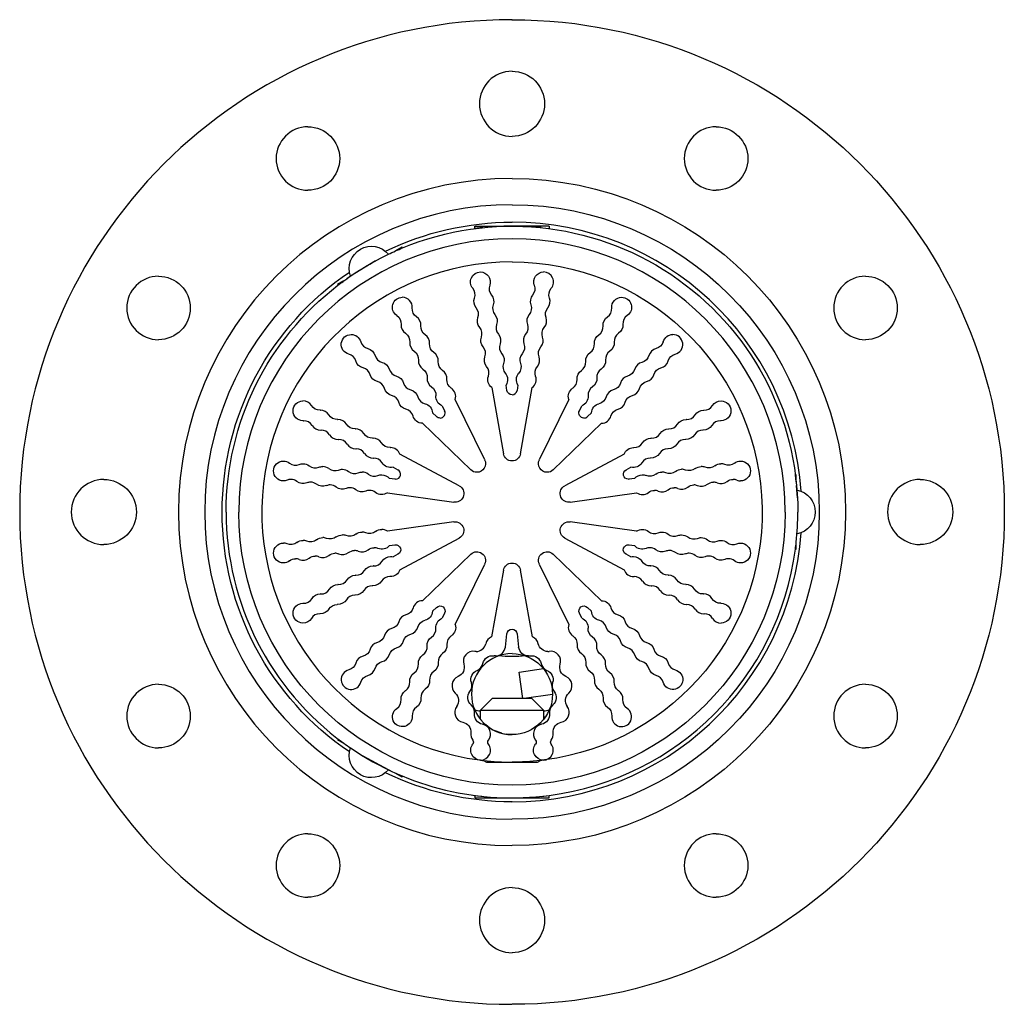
# Model space of a CAD drawing. Extents: x 0 to 150, y 0 to 188.
# Tile 2 of 2: x 0 to 62, y 126 to 188. Entities that reach past the tile are written whole.
import ezdxf

# ---------------------------------------------------------------- set-up
doc = ezdxf.new("R2010")
doc.units = 0
doc.header["$MEASUREMENT"] = 0
doc.layers.add('MAKE2D$VISIBILE$CURVE', color=7, linetype='CONTINUOUS')

msp = doc.modelspace()

# ---------------------------------------------------------------- linework, layer by layer
at = {"layer": 'MAKE2D$VISIBILE$CURVE', "color": 7}
for p, q in [((29.156, 174.584), (28.618, 174.521)), ((28.65, 174.525), (28.65, 174.679)), ((28.65, 174.679), (31, 174.679)), ((31.005, 174.679), (30.485, 174.672)), ((33.35, 174.679), (31.005, 174.679)), ((32.846, 174.584), (31.521, 174.672)), ((32.844, 174.584), (32.057, 174.648)), ((33.35, 174.679), (33.35, 174.525)), ((24.085, 173.356), (23.691, 173.128)), ((24.112, 173.309), (23.946, 173.239)), ((24.112, 173.309), (24.085, 173.356)), ((24.112, 173.309), (24.112, 173.309)), ((22.401, 172.492), (20.833, 171.533)), ((23.22, 172.911), (23.22, 172.911)), ((20.409, 171.234), (20.015, 171.006)), ((20.833, 171.533), (20.6, 171.37)), ((20.015, 171.006), (20.042, 170.959)), ((20.042, 170.959), (20.042, 170.959)), ((29.723, 164.515), (30.461, 160.348)), ((30.685, 164.331), (30.624, 164.675)), ((31.376, 164.675), (31.315, 164.331)), ((31.539, 160.348), (32.277, 164.515)), ((29.279, 159.964), (27.427, 163.769)), ((34.573, 163.769), (32.721, 159.964)), ((26.604, 163.369), (26.757, 163.055)), ((35.243, 163.055), (35.396, 163.369)), ((26.247, 162.684), (25.996, 162.927)), ((36.004, 162.927), (35.753, 162.684)), ((25.361, 162.268), (28.407, 159.331)), ((33.593, 159.331), (36.639, 162.268)), ((27.677, 158.326), (23.942, 160.315)), ((38.058, 160.315), (34.323, 158.326)), ((23.512, 159.508), (23.82, 159.343)), ((38.18, 159.343), (38.488, 159.508)), ((23.625, 158.744), (23.279, 158.792)), ((38.721, 158.792), (38.375, 158.744)), ((48.9, 158.574), (48.846, 159.029)), ((48.846, 159.029), (48.846, 159.029)), ((48.9, 159.029), (48.846, 159.029)), ((48.9, 158.574), (48.9, 159.029)), ((48.9, 158.574), (48.9, 158.574)), ((48.978, 157.579), (48.923, 158.34)), ((23.153, 157.886), (27.344, 157.3)), ((34.656, 157.3), (38.847, 157.886)), ((48.994, 156.219), (49, 156.679)), ((27.344, 156.058), (23.153, 155.472)), ((38.847, 155.472), (34.656, 156.058)), ((23.942, 153.043), (27.677, 155.033)), ((34.323, 155.033), (38.058, 153.043)), ((23.279, 154.566), (23.625, 154.614)), ((38.375, 154.614), (38.721, 154.566)), ((48.846, 154.329), (48.869, 154.508)), ((48.9, 154.329), (48.9, 154.784)), ((23.82, 154.015), (23.512, 153.851)), ((28.407, 154.027), (25.361, 151.09)), ((36.639, 151.09), (33.593, 154.027)), ((38.488, 153.851), (38.18, 154.015)), ((48.846, 154.329), (48.9, 154.329)), ((27.427, 149.589), (29.279, 153.394)), ((32.721, 153.394), (34.573, 149.589)), ((30.461, 153.01), (29.718, 148.817)), ((32.282, 148.817), (31.539, 153.01)), ((25.996, 150.432), (26.247, 150.674)), ((35.753, 150.674), (36.004, 150.432)), ((26.757, 150.304), (26.604, 149.99)), ((35.396, 149.99), (35.243, 150.304)), ((30.581, 148.167), (30.682, 149.01)), ((31.318, 149.01), (31.419, 148.167)), ((31.457, 146.602), (32.984, 146.817)), ((31.692, 144.929), (31.457, 146.602)), ((33.5, 145.718), (33.542, 145.42)), ((33.55, 145.18), (31.766, 144.929)), ((29.75, 144.929), (29, 144.179)), ((32.25, 144.929), (29.75, 144.929)), ((33, 144.179), (32.25, 144.929)), ((29, 144.179), (29, 143.633)), ((33, 144.179), (29, 144.179)), ((33, 143.633), (33, 144.179)), ((29.479, 143.168), (29.35, 143.27)), ((29.35, 143.27), (29.45, 143.19)), ((30.352, 142.748), (29.884, 142.922)), ((31, 142.665), (30.668, 142.686)), ((20.042, 142.399), (20.015, 142.352)), ((20.015, 142.352), (20.409, 142.125)), ((21.605, 141.325), (23.477, 140.327)), ((29.214, 141.031), (29.39, 140.929)), ((29.39, 140.929), (32.61, 140.929)), ((31, 140.929), (32.166, 140.972)), ((32.61, 140.929), (32.786, 141.031)), ((23.691, 140.23), (24.085, 140.002)), ((24.085, 140.002), (24.112, 140.049)), ((28.434, 138.863), (28.618, 138.837)), ((28.65, 138.833), (28.65, 138.679)), ((28.65, 138.833), (29.108, 138.779)), ((28.65, 138.679), (30.996, 138.679)), ((29.984, 138.708), (30.479, 138.687)), ((30.481, 138.687), (30.996, 138.679)), ((31, 138.679), (32.01, 138.708)), ((31, 138.679), (33.35, 138.679)), ((32.011, 138.708), (32.459, 138.738)), ((32.844, 138.774), (33.35, 138.833)), ((33.35, 138.833), (33.35, 138.833)), ((33.35, 138.679), (33.35, 138.833)), ((33.35, 138.833), (33.35, 138.833))]:
    msp.add_line(p, q, dxfattribs=at)
for centre, radius, start, end in [((31, 156.679), 31, 90, 270), ((31, 182.384), 2.05, 90, 270), ((18.15, 178.936), 2, 90, 270), ((43.85, 178.936), 2, 90, 270), ((31, 156.679), 21, 90, 270), ((31, 156.679), 19.35, 90, 270), ((31, 156.679), 18.25, 4.1051, 90), ((31, 156.679), 17.2, 0, 180), ((31, 156.679), 15.75, 90, 262.49698), ((32.991, 171.168), 0.625, 319.95457, 90), ((8.743, 169.529), 2, 90, 270), ((53.257, 169.529), 2, 90, 270), ((28.052, 170.364), 0.625, 340.04543, 40.04543), ((30.184, 170.742), 0.625, 160.04543, 220.04543), ((24.094, 169.572), 0.625, 355.95457, 90), ((32.773, 169.938), 0.625, 139.95457, 199.95457), ((32.773, 169.938), 0.625, 319.95457, 19.95457), ((28.27, 169.133), 0.625, 340.04543, 40.04543), ((30.402, 169.511), 0.625, 160.04543, 220.04543), ((36.659, 169.483), 0.625, 304.04543, 4.04543), ((24.641, 168.448), 0.625, 355.95457, 55.95457), ((32.555, 168.707), 0.625, 139.95457, 199.95457), ((32.555, 168.707), 0.625, 319.95457, 19.95457), ((38.606, 168.536), 0.625, 124.04543, 184.04543), ((24.641, 168.448), 0.625, 175.95457, 235.95457), ((28.488, 167.903), 0.625, 340.04543, 40.04543), ((30.62, 168.28), 0.625, 160.04543, 220.04543), ((36.112, 168.359), 0.625, 304.04543, 4.04543), ((22.074, 167.576), 0.625, 196.04543, 256.04543), ((25.188, 167.324), 0.625, 355.95457, 55.95457), ((32.337, 167.476), 0.625, 139.95457, 199.95457), ((32.337, 167.476), 0.625, 319.95457, 19.95457), ((38.059, 167.412), 0.625, 124.04543, 184.04543), ((41.127, 167.231), 0.625, 283.95457, 90), ((25.188, 167.324), 0.625, 175.95457, 235.95457), ((28.706, 166.672), 0.625, 340.04543, 40.04543), ((30.838, 167.049), 0.625, 160.04543, 220.04543), ((35.565, 167.235), 0.625, 304.04543, 4.04543), ((37.512, 166.288), 0.625, 124.04543, 184.04543), ((40.227, 166.363), 0.625, 103.95457, 163.95457), ((20.571, 166.018), 0.625, 16.04543, 76.04543), ((22.974, 166.709), 0.625, 196.04543, 256.04543), ((25.735, 166.2), 0.625, 175.95457, 235.95457), ((25.735, 166.2), 0.625, 355.95457, 55.95457), ((32.119, 166.245), 0.625, 139.95457, 199.95457), ((32.119, 166.245), 0.625, 319.95457, 19.95457), ((40.227, 166.363), 0.625, 283.95457, 343.95457), ((21.471, 165.15), 0.625, 16.04543, 76.04543), ((23.874, 165.841), 0.625, 196.04543, 256.04543), ((26.282, 165.076), 0.625, 355.95457, 55.95457), ((28.924, 165.441), 0.625, 340.04543, 40.04543), ((31.056, 165.819), 0.625, 160.04543, 220.04543), ((35.018, 166.112), 0.625, 304.04543, 4.04543), ((36.964, 165.164), 0.625, 124.04543, 184.04543), ((39.328, 165.496), 0.625, 103.95457, 163.95457), ((26.282, 165.076), 0.625, 175.95457, 235.95457), ((31.901, 165.014), 0.625, 307.01317, 19.95457), ((34.471, 164.988), 0.625, 304.04543, 4.04543), ((38.428, 164.628), 0.625, 103.95457, 163.95457), ((39.328, 165.496), 0.625, 283.95457, 343.95457), ((22.371, 164.283), 0.625, 16.04543, 76.04543), ((24.774, 164.974), 0.625, 196.04543, 256.04543), ((26.83, 163.952), 0.625, 343.01317, 55.95457), ((31, 164.387), 0.32, 270, 349.95457), ((36.417, 164.04), 0.625, 124.04543, 184.04543), ((37.528, 163.761), 0.625, 103.95457, 163.95457), ((38.428, 164.628), 0.625, 283.95457, 343.95457), ((23.271, 163.415), 0.625, 16.04543, 76.04543), ((25.673, 164.106), 0.625, 196.04543, 256.04543), ((17.835, 163.05), 0.625, 31.95457, 90), ((18.938, 162.462), 0.625, 31.95457, 90), ((24.171, 162.547), 0.625, 16.04543, 76.04543), ((37.528, 163.761), 0.625, 283.95457, 343.95457), ((43.104, 163.712), 0.625, 268.04543, 328.04543), ((20.042, 161.875), 0.625, 31.95457, 90), ((26.47, 162.915), 0.32, 270, 25.95457), ((35.53, 162.915), 0.32, 270, 313.95457), ((36.628, 162.893), 0.625, 271.01317, 343.95457), ((41.958, 161.875), 0.625, 88.04543, 90), ((42.001, 163.124), 0.625, 268.04543, 328.04543), ((17.878, 161.801), 0.625, 31.95457, 90), ((18.938, 162.462), 0.625, 211.95457, 271.95457), ((18.981, 161.213), 0.625, 31.95457, 90), ((21.145, 161.287), 0.625, 31.95457, 90), ((40.898, 162.536), 0.625, 268.04543, 328.04543), ((43.019, 161.213), 0.625, 90, 148.04543), ((43.019, 161.213), 0.625, 88.04543, 90), ((44.122, 161.801), 0.625, 90, 148.04543), ((44.122, 161.801), 0.625, 88.04543, 90), ((20.042, 161.875), 0.625, 211.95457, 271.95457), ((20.084, 160.625), 0.625, 31.95457, 90), ((22.248, 160.699), 0.625, 31.95457, 90), ((39.752, 160.699), 0.625, 88.04543, 90), ((39.795, 161.949), 0.625, 268.04543, 328.04543), ((41.916, 160.625), 0.625, 90, 148.04543), ((41.916, 160.625), 0.625, 88.04543, 90), ((21.145, 161.287), 0.625, 211.95457, 271.95457), ((21.187, 160.038), 0.625, 31.95457, 90), ((23.351, 160.112), 0.625, 19.01317, 90), ((38.691, 161.361), 0.625, 268.04543, 328.04543), ((40.813, 160.038), 0.625, 90, 148.04543), ((40.813, 160.038), 0.625, 88.04543, 90), ((22.248, 160.699), 0.625, 211.95457, 271.95457), ((22.291, 159.45), 0.625, 31.95457, 90), ((39.709, 159.45), 0.625, 90, 148.04543), ((39.709, 159.45), 0.625, 88.04543, 90), ((17.373, 160.249), 0.625, 232.04543, 292.04543), ((18.611, 160.076), 0.625, 232.04543, 292.04543), ((19.081, 158.917), 0.625, 52.04543, 90), ((19.849, 159.903), 0.625, 232.04543, 292.04543), ((23.67, 159.061), 0.32, 270, 61.95457), ((41.681, 158.744), 0.625, 67.95457, 90), ((42.919, 158.917), 0.625, 67.95457, 90), ((44.157, 159.09), 0.625, 67.95457, 90), ((5.296, 156.679), 2.05, 90, 270), ((17.074, 158.104), 0.625, 90, 112.04543), ((17.074, 158.104), 0.625, 52.04543, 90), ((21.087, 159.73), 0.625, 232.04543, 292.04543), ((21.557, 158.571), 0.625, 52.04543, 90), ((22.325, 159.557), 0.625, 232.04543, 292.04543), ((38.33, 159.061), 0.32, 270, 277.95457), ((40.443, 158.571), 0.625, 67.95457, 90), ((44.926, 158.104), 0.625, 67.95457, 90), ((56.704, 156.679), 2.05, 90, 270), ((18.312, 157.931), 0.625, 90, 112.04543), ((18.312, 157.931), 0.625, 52.04543, 90), ((19.55, 157.758), 0.625, 90, 112.04543), ((19.55, 157.758), 0.625, 52.04543, 90), ((20.788, 157.585), 0.625, 90, 112.04543), ((20.788, 157.585), 0.625, 52.04543, 90), ((41.212, 157.585), 0.625, 67.95457, 90), ((41.681, 158.744), 0.625, 247.95457, 307.95457), ((42.45, 157.758), 0.625, 67.95457, 90), ((42.919, 158.917), 0.625, 247.95457, 307.95457), ((43.688, 157.931), 0.625, 67.95457, 90), ((44.157, 159.09), 0.625, 247.95457, 307.95457), ((45.395, 159.263), 0.625, 247.95457, 270), ((22.026, 157.413), 0.625, 90, 112.04543), ((22.026, 157.413), 0.625, 52.04543, 90), ((39.206, 158.398), 0.625, 235.01317, 307.95457), ((39.974, 157.413), 0.625, 67.95457, 90), ((40.443, 158.571), 0.625, 247.95457, 307.95457), ((31, 156.679), 18, 180, 233.95769), ((31, 156.679), 18, 353.9577, 0), ((19.081, 154.441), 0.625, 67.95457, 90), ((20.319, 154.614), 0.625, 67.95457, 90), ((21.557, 154.787), 0.625, 67.95457, 90), ((22.794, 154.96), 0.625, 55.01317, 90), ((31, 156.679), 18.25, 270, 355.8949), ((39.974, 155.946), 0.625, 232.04543, 292.04543), ((41.212, 155.773), 0.625, 232.04543, 292.04543), ((42.45, 155.6), 0.625, 232.04543, 292.04543), ((16.605, 154.095), 0.625, 67.95457, 90), ((17.843, 154.268), 0.625, 67.95457, 90), ((22.325, 153.802), 0.625, 67.95457, 90), ((39.675, 153.802), 0.625, 90, 112.04543), ((39.675, 153.802), 0.625, 52.04543, 90), ((43.688, 155.427), 0.625, 232.04543, 292.04543), ((44.926, 155.254), 0.625, 232.04543, 292.04543), ((31, 156.679), 18, 352.4983, 353.9577), ((17.843, 154.268), 0.625, 247.95457, 307.95457), ((18.611, 153.283), 0.625, 67.95457, 90), ((19.081, 154.441), 0.625, 247.95457, 307.95457), ((19.849, 153.456), 0.625, 67.95457, 90), ((20.319, 154.614), 0.625, 247.95457, 307.95457), ((21.087, 153.629), 0.625, 67.95457, 90), ((21.557, 154.787), 0.625, 247.95457, 307.95457), ((31, 156.679), 18, 277.50171, 352.4983), ((40.913, 153.629), 0.625, 90, 112.04543), ((40.913, 153.629), 0.625, 52.04543, 90), ((42.151, 153.456), 0.625, 90, 112.04543), ((42.151, 153.456), 0.625, 52.04543, 90), ((43.389, 153.283), 0.625, 90, 112.04543), ((43.389, 153.283), 0.625, 52.04543, 90), ((17.373, 153.11), 0.625, 67.95457, 90), ((22.248, 152.659), 0.625, 88.04543, 90), ((22.291, 153.908), 0.625, 268.04543, 328.04543), ((39.752, 152.659), 0.625, 31.95457, 90), ((44.627, 153.11), 0.625, 90, 112.04543), ((44.627, 153.11), 0.625, 52.04543, 90), ((21.145, 152.071), 0.625, 88.04543, 90), ((21.187, 153.321), 0.625, 268.04543, 328.04543), ((23.309, 151.997), 0.625, 90, 148.04543), ((23.309, 151.997), 0.625, 88.04543, 90), ((38.649, 153.247), 0.625, 199.01317, 271.95457), ((38.691, 151.997), 0.625, 31.95457, 90), ((40.855, 152.071), 0.625, 31.95457, 90), ((20.042, 151.484), 0.625, 88.04543, 90), ((20.084, 152.733), 0.625, 268.04543, 328.04543), ((22.205, 151.41), 0.625, 90, 148.04543), ((22.205, 151.41), 0.625, 88.04543, 90), ((39.752, 152.659), 0.625, 211.95457, 271.95457), ((39.795, 151.41), 0.625, 31.95457, 90), ((41.958, 151.484), 0.625, 31.95457, 90), ((18.938, 150.896), 0.625, 88.04543, 90), ((18.981, 152.145), 0.625, 268.04543, 328.04543), ((21.102, 150.822), 0.625, 90, 148.04543), ((21.102, 150.822), 0.625, 88.04543, 90), ((40.855, 152.071), 0.625, 211.95457, 271.95457), ((40.898, 150.822), 0.625, 31.95457, 90), ((43.062, 150.896), 0.625, 31.95457, 90), ((17.878, 151.557), 0.625, 268.04543, 328.04543), ((19.999, 150.234), 0.625, 88.04543, 90), ((25.372, 150.465), 0.625, 91.01317, 163.95457), ((41.958, 151.484), 0.625, 211.95457, 271.95457), ((42.001, 150.234), 0.625, 31.95457, 90), ((18.896, 149.647), 0.625, 90, 148.04543), ((18.896, 149.647), 0.625, 88.04543, 90), ((24.472, 149.598), 0.625, 103.95457, 163.95457), ((37.829, 150.811), 0.625, 196.04543, 256.04543), ((43.062, 150.896), 0.625, 211.95457, 271.95457), ((43.104, 149.647), 0.625, 31.95457, 90), ((24.472, 149.598), 0.625, 283.95457, 343.95457), ((35.17, 149.406), 0.625, 163.01317, 235.95457), ((36.327, 149.252), 0.625, 16.04543, 76.04543), ((38.729, 149.943), 0.625, 196.04543, 256.04543), ((44.165, 150.308), 0.625, 211.95457, 270), ((23.572, 148.73), 0.625, 103.95457, 163.95457), ((25.583, 149.318), 0.625, 304.04543, 4.04543), ((27.529, 148.371), 0.625, 124.04543, 184.04543), ((29.961, 148.241), 0.625, 112.79525, 167.04018), ((32.039, 148.241), 0.625, 12.95982, 67.20475), ((35.718, 148.283), 0.625, 355.95457, 55.95457), ((37.226, 148.385), 0.625, 16.04543, 76.04543), ((39.629, 149.076), 0.625, 196.04543, 256.04543), ((22.672, 147.863), 0.625, 103.95457, 163.95457), ((23.572, 148.73), 0.625, 283.95457, 343.95457), ((25.036, 148.194), 0.625, 304.04543, 4.04543), ((28.742, 148.521), 0.625, 270, 347.04018), ((35.718, 148.283), 0.625, 175.95457, 235.95457), ((21.773, 146.995), 0.625, 103.95457, 163.95457), ((22.672, 147.863), 0.625, 283.95457, 343.95457), ((26.982, 147.247), 0.625, 124.04543, 184.04543), ((28.56, 147.285), 0.625, 81.60481, 197.77345), ((31, 145.215), 2.55, 90, 270), ((29.961, 148.241), 0.625, 270, 353.15444), ((32.039, 148.241), 0.625, 270, 278.39519), ((33.258, 148.521), 0.625, 270, 278.39519), ((33.44, 147.285), 0.625, 342.22655, 98.39519), ((36.265, 147.159), 0.625, 355.95457, 55.95457), ((38.126, 147.517), 0.625, 16.04543, 76.04543), ((40.529, 148.208), 0.625, 196.04543, 256.04543), ((24.488, 147.07), 0.625, 304.04543, 4.04543), ((28.56, 147.285), 0.625, 292.33809, 347.04018), ((33.44, 147.285), 0.625, 192.95982, 247.66191), ((36.265, 147.159), 0.625, 175.95457, 235.95457), ((39.026, 146.649), 0.625, 16.04543, 76.04543), ((41.429, 147.34), 0.625, 196.04543, 256.04543), ((20.873, 146.127), 0.625, 103.95457, 343.95457), ((21.773, 146.995), 0.625, 283.95457, 343.95457), ((26.435, 146.123), 0.625, 124.04543, 184.04543), ((27.845, 145.747), 0.625, 112.33809, 228.50673), ((34.155, 145.747), 0.625, 311.49327, 67.66191), ((36.812, 146.035), 0.625, 355.95457, 55.95457), ((39.926, 145.782), 0.625, 16.04543, 76.04543), ((8.743, 143.829), 2, 90, 270), ((23.941, 145.946), 0.625, 304.04543, 4.04543), ((27.845, 145.747), 0.625, 323.07136, 17.77345), ((34.155, 145.747), 0.625, 162.22655, 216.92864), ((36.812, 146.035), 0.625, 175.95457, 235.95457), ((53.257, 143.829), 2, 90, 270), ((25.888, 144.999), 0.625, 124.04543, 184.04543), ((37.359, 144.911), 0.625, 355.95457, 55.95457), ((23.394, 144.823), 0.625, 304.04543, 4.04543), ((28.016, 144.06), 0.625, 353.80464, 48.50673), ((33.984, 144.06), 0.625, 131.49327, 186.19536), ((37.359, 144.911), 0.625, 175.95457, 235.95457), ((25.341, 143.875), 0.625, 124.04543, 184.04543), ((28.016, 144.06), 0.625, 143.07136, 259.24), ((31, 156.679), 12.684, 259.34513, 260.9281), ((31, 156.679), 12.684, 279.0719, 280.65487), ((33.984, 144.06), 0.625, 280.76, 36.92864), ((37.906, 143.787), 0.625, 175.95457, 55.95457), ((29.025, 142.697), 0.625, 322.12074, 79.24), ((32.975, 142.697), 0.625, 100.76, 217.87926), ((29.025, 142.697), 0.625, 173.80464, 217.87926), ((31.002, 145.22), 2.555, 237.55913, 262.48907), ((32.975, 142.697), 0.625, 322.12074, 6.19536), ((31, 156.679), 18, 233.95769, 235.60938), ((29.025, 141.684), 0.625, 270, 37.87926), ((32.975, 141.684), 0.625, 270, 37.87926), ((31, 156.679), 18, 235.60938, 277.50168), ((31, 156.679), 15.75, 262.49698, 263.48902), ((31, 156.679), 15.75, 263.48902, 270), ((18.15, 134.422), 2, 90, 270), ((43.85, 134.422), 2, 90, 270), ((31, 130.975), 2.05, 90, 270)]:
    msp.add_arc(centre, radius, start, end, dxfattribs=at)
at = {"layer": 'MAKE2D$VISIBILE$CURVE', "color": 7, "extrusion": (0, 0, -1)}
for centre, radius, start, end in [((-31, 156.679), 31, 90, 270), ((-31, 182.384), 2.05, 90, 270), ((-18.15, 178.936), 2, 90, 270), ((-43.85, 178.936), 2, 90, 270), ((-31, 156.679), 21, 90, 270), ((-31, 156.679), 18, 67.50172, 180), ((-31, 156.679), 19.35, 90, 270), ((-31, 156.679), 18.25, 64.10512, 90), ((-22.15, 172.008), 1.4, 340.16908, 60), ((-22.15, 172.008), 1.4, 60, 139.83092), ((-31, 156.679), 18, 64.39065, 67.50169), ((-31, 156.679), 18, 54.70439, 64.39062), ((-31, 156.679), 15.75, 90, 262.49696), ((-31, 156.679), 18.25, 304.1051, 55.89491), ((-29.009, 171.168), 0.625, 319.95457, 90), ((-29.009, 171.168), 0.625, 90, 199.95457), ((-32.991, 171.168), 0.625, 340.04543, 90), ((-8.743, 169.529), 2, 90, 270), ((-31, 156.679), 18, 52.49833, 53.76758), ((-31, 156.679), 18, 53.76758, 54.70439), ((-22.15, 172.008), 1.4, 340.16736, 340.16909), ((-53.257, 169.529), 2, 90, 270), ((-31, 156.679), 18, 0, 52.49829), ((-31.816, 170.742), 0.625, 160.04543, 220.04543), ((-33.948, 170.364), 0.625, 340.04543, 40.04543), ((-24.094, 169.572), 0.625, 304.04543, 90), ((-29.227, 169.938), 0.625, 319.95457, 19.95457), ((-29.227, 169.938), 0.625, 139.95457, 199.95457), ((-37.906, 169.572), 0.625, 355.95457, 90), ((-37.906, 169.572), 0.625, 90, 235.95457), ((-25.341, 169.483), 0.625, 304.04543, 4.04543), ((-31.598, 169.511), 0.625, 160.04543, 220.04543), ((-33.73, 169.133), 0.625, 340.04543, 40.04543), ((-23.394, 168.536), 0.625, 124.04543, 184.04543), ((-29.445, 168.707), 0.625, 319.95457, 19.95457), ((-29.445, 168.707), 0.625, 139.95457, 199.95457), ((-37.359, 168.448), 0.625, 355.95457, 55.95457), ((-25.888, 168.359), 0.625, 304.04543, 4.04543), ((-31.38, 168.28), 0.625, 160.04543, 220.04543), ((-33.512, 167.903), 0.625, 340.04543, 40.04543), ((-37.359, 168.448), 0.625, 175.95457, 235.95457), ((-20.873, 167.231), 0.625, 283.95457, 90), ((-20.873, 167.231), 0.625, 90, 163.95457), ((-23.941, 167.412), 0.625, 124.04543, 184.04543), ((-29.663, 167.476), 0.625, 319.95457, 19.95457), ((-29.663, 167.476), 0.625, 139.95457, 199.95457), ((-36.812, 167.324), 0.625, 355.95457, 55.95457), ((-39.926, 167.576), 0.625, 196.04543, 256.04543), ((-41.127, 167.231), 0.625, 16.04543, 90), ((-21.773, 166.363), 0.625, 103.95457, 163.95457), ((-24.488, 166.288), 0.625, 124.04543, 184.04543), ((-26.435, 167.235), 0.625, 304.04543, 4.04543), ((-31.162, 167.049), 0.625, 160.04543, 220.04543), ((-33.294, 166.672), 0.625, 340.04543, 40.04543), ((-36.812, 167.324), 0.625, 175.95457, 235.95457), ((-21.773, 166.363), 0.625, 283.95457, 343.95457), ((-29.881, 166.245), 0.625, 319.95457, 19.95457), ((-29.881, 166.245), 0.625, 139.95457, 199.95457), ((-36.265, 166.2), 0.625, 355.95457, 55.95457), ((-36.265, 166.2), 0.625, 175.95457, 235.95457), ((-39.026, 166.709), 0.625, 196.04543, 256.04543), ((-41.429, 166.018), 0.625, 16.04543, 76.04543), ((-22.672, 165.496), 0.625, 103.95457, 163.95457), ((-25.036, 165.164), 0.625, 124.04543, 184.04543), ((-26.982, 166.112), 0.625, 304.04543, 4.04543), ((-30.944, 165.819), 0.625, 160.04543, 220.04543), ((-33.076, 165.441), 0.625, 340.04543, 40.04543), ((-35.718, 165.076), 0.625, 355.95457, 55.95457), ((-38.126, 165.841), 0.625, 196.04543, 256.04543), ((-40.529, 165.15), 0.625, 16.04543, 76.04543), ((-22.672, 165.496), 0.625, 283.95457, 343.95457), ((-23.572, 164.628), 0.625, 103.95457, 163.95457), ((-27.529, 164.988), 0.625, 304.04543, 4.04543), ((-30.099, 165.014), 0.625, 307.01317, 19.95457), ((-30.099, 165.014), 0.625, 139.95457, 212.89597), ((-31.901, 165.014), 0.625, 327.10403, 40.04543), ((-35.718, 165.076), 0.625, 175.95457, 235.95457), ((-23.572, 164.628), 0.625, 283.95457, 343.95457), ((-24.472, 163.761), 0.625, 103.95457, 163.95457), ((-25.583, 164.04), 0.625, 124.04543, 184.04543), ((-31, 164.387), 0.32, 270, 349.95457), ((-35.17, 163.952), 0.625, 343.01317, 55.95457), ((-37.226, 164.974), 0.625, 196.04543, 256.04543), ((-39.629, 164.283), 0.625, 16.04543, 76.04543), ((-26.83, 163.952), 0.625, 291.10403, 4.04543), ((-35.17, 163.952), 0.625, 175.95457, 248.89597), ((-36.327, 164.106), 0.625, 196.04543, 256.04543), ((-38.729, 163.415), 0.625, 16.04543, 76.04543), ((-17.835, 163.05), 0.625, 270, 90), ((-18.896, 163.712), 0.625, 268.04543, 328.04543), ((-18.938, 162.462), 0.625, 88.04543, 90), ((-24.472, 163.761), 0.625, 283.95457, 343.95457), ((-25.372, 162.893), 0.625, 103.95457, 176.89597), ((-36.628, 162.893), 0.625, 3.10403, 76.04543), ((-37.829, 162.547), 0.625, 16.04543, 76.04543), ((-43.062, 162.462), 0.625, 31.95457, 90), ((-43.062, 162.462), 0.625, 90, 91.95457), ((-44.165, 163.05), 0.625, 31.95457, 90), ((-44.165, 163.05), 0.625, 90, 270), ((-19.999, 163.124), 0.625, 268.04543, 328.04543), ((-20.042, 161.875), 0.625, 88.04543, 90), ((-25.372, 162.893), 0.625, 271.01317, 343.95457), ((-26.47, 162.915), 0.32, 270, 313.95457), ((-35.53, 162.915), 0.32, 270, 25.95457), ((-41.958, 161.875), 0.625, 31.95457, 90), ((-17.835, 163.05), 0.625, 268.04543, 270), ((-17.878, 161.801), 0.625, 88.04543, 90), ((-18.981, 161.213), 0.625, 88.04543, 90), ((-21.102, 162.536), 0.625, 268.04543, 328.04543), ((-21.145, 161.287), 0.625, 88.04543, 90), ((-40.855, 161.287), 0.625, 31.95457, 90), ((-40.855, 161.287), 0.625, 90, 91.95457), ((-43.062, 162.462), 0.625, 211.95457, 271.95457), ((-44.165, 163.05), 0.625, 270, 271.95457), ((-20.084, 160.625), 0.625, 88.04543, 90), ((-22.205, 161.949), 0.625, 268.04543, 328.04543), ((-22.248, 160.699), 0.625, 88.04543, 90), ((-39.752, 160.699), 0.625, 31.95457, 90), ((-41.958, 161.875), 0.625, 211.95457, 271.95457), ((-21.187, 160.038), 0.625, 88.04543, 90), ((-23.309, 161.361), 0.625, 268.04543, 328.04543), ((-23.351, 160.112), 0.625, 88.04543, 90), ((-38.649, 160.112), 0.625, 19.01317, 90), ((-38.649, 160.112), 0.625, 90, 91.95457), ((-40.855, 161.287), 0.625, 211.95457, 271.95457), ((-22.291, 159.45), 0.625, 88.04543, 90), ((-28.787, 159.725), 0.547, 154.04543, 270), ((-31, 160.444), 0.547, 270, 349.95457), ((-31, 160.444), 0.547, 190.04543, 270), ((-33.213, 159.725), 0.547, 270, 25.95457), ((-39.752, 160.699), 0.625, 211.95457, 271.95457), ((-16.605, 159.263), 0.625, 270, 90), ((-16.605, 159.263), 0.625, 90, 127.95457), ((-17.843, 159.09), 0.625, 67.95457, 90), ((-17.843, 159.09), 0.625, 90, 127.95457), ((-19.081, 158.917), 0.625, 67.95457, 90), ((-20.319, 158.744), 0.625, 67.95457, 90), ((-20.319, 158.744), 0.625, 90, 127.95457), ((-23.351, 160.112), 0.625, 255.10403, 328.04543), ((-38.33, 159.061), 0.32, 270, 61.95457), ((-38.649, 160.112), 0.625, 211.95457, 284.89597), ((-41.681, 158.744), 0.625, 52.04543, 90), ((-42.151, 159.903), 0.625, 232.04543, 292.04543), ((-42.919, 158.917), 0.625, 52.04543, 90), ((-43.389, 160.076), 0.625, 232.04543, 292.04543), ((-44.157, 159.09), 0.625, 52.04543, 90), ((-44.627, 160.249), 0.625, 232.04543, 292.04543), ((-45.395, 159.263), 0.625, 52.04543, 90), ((-45.395, 159.263), 0.625, 90, 270), ((-5.296, 156.679), 2.05, 90, 270), ((-21.557, 158.571), 0.625, 67.95457, 90), ((-22.794, 158.398), 0.625, 67.95457, 90), ((-22.794, 158.398), 0.625, 90, 140.89597), ((-23.67, 159.061), 0.32, 270, 277.95457), ((-28.787, 159.725), 0.547, 270, 313.95457), ((-33.213, 159.725), 0.547, 226.04543, 270), ((-39.206, 158.398), 0.625, 39.10403, 90), ((-39.206, 158.398), 0.625, 90, 112.04543), ((-39.675, 159.557), 0.625, 232.04543, 292.04543), ((-40.443, 158.571), 0.625, 52.04543, 90), ((-40.913, 159.73), 0.625, 232.04543, 292.04543), ((-44.926, 158.104), 0.625, 52.04543, 90), ((-56.704, 156.679), 2.05, 90, 270), ((-16.605, 159.263), 0.625, 247.95457, 270), ((-17.843, 159.09), 0.625, 247.95457, 307.95457), ((-19.081, 158.917), 0.625, 247.95457, 307.95457), ((-20.319, 158.744), 0.625, 247.95457, 307.95457), ((-27.419, 157.843), 0.547, 118.04543, 270), ((-34.581, 157.843), 0.547, 270, 61.95457), ((-41.212, 157.585), 0.625, 52.04543, 90), ((-42.45, 157.758), 0.625, 52.04543, 90), ((-43.688, 157.931), 0.625, 52.04543, 90), ((-21.557, 158.571), 0.625, 247.95457, 307.95457), ((-22.794, 158.398), 0.625, 235.01317, 307.95457), ((-39.974, 157.413), 0.625, 52.04543, 90), ((-48.7, 156.679), 1.4, 100.16923, 180), ((-27.419, 157.843), 0.547, 270, 277.95457), ((-34.581, 157.843), 0.547, 262.04543, 270), ((-31, 156.679), 17.2, 180, 0), ((-48.7, 156.679), 1.4, 180, 259.83091), ((-27.419, 155.516), 0.547, 82.04543, 241.95457), ((-34.581, 155.516), 0.547, 298.04543, 97.95457), ((-19.081, 154.441), 0.625, 52.04543, 90), ((-19.55, 155.6), 0.625, 232.04543, 292.04543), ((-20.319, 154.614), 0.625, 52.04543, 90), ((-20.788, 155.773), 0.625, 232.04543, 292.04543), ((-21.557, 154.787), 0.625, 52.04543, 90), ((-22.026, 155.946), 0.625, 232.04543, 292.04543), ((-22.794, 154.96), 0.625, 52.04543, 90), ((-39.206, 154.96), 0.625, 55.01317, 90), ((-39.206, 154.96), 0.625, 90, 127.95457), ((-40.443, 154.787), 0.625, 67.95457, 90), ((-40.443, 154.787), 0.625, 90, 127.95457), ((-41.681, 154.614), 0.625, 67.95457, 90), ((-41.681, 154.614), 0.625, 90, 127.95457), ((-42.919, 154.441), 0.625, 67.95457, 90), ((-42.919, 154.441), 0.625, 90, 127.95457), ((-16.605, 154.095), 0.625, 270, 90), ((-17.074, 155.254), 0.625, 232.04543, 292.04543), ((-17.843, 154.268), 0.625, 52.04543, 90), ((-18.312, 155.427), 0.625, 232.04543, 292.04543), ((-22.325, 153.802), 0.625, 52.04543, 90), ((-22.794, 154.96), 0.625, 219.10403, 292.04543), ((-23.67, 154.297), 0.32, 82.04543, 241.95457), ((-38.33, 154.297), 0.32, 298.04543, 97.95457), ((-39.206, 154.96), 0.625, 247.95457, 320.89597), ((-44.157, 154.268), 0.625, 67.95457, 90), ((-44.157, 154.268), 0.625, 90, 127.95457), ((-45.395, 154.095), 0.625, 67.95457, 90), ((-45.395, 154.095), 0.625, 90, 270), ((-18.611, 153.283), 0.625, 52.04543, 90), ((-19.849, 153.456), 0.625, 52.04543, 90), ((-21.087, 153.629), 0.625, 52.04543, 90), ((-23.351, 153.247), 0.625, 31.95457, 90), ((-23.351, 153.247), 0.625, 90, 104.89597), ((-28.787, 153.633), 0.547, 46.04543, 205.95457), ((-33.213, 153.633), 0.547, 334.04543, 133.95457), ((-38.649, 153.247), 0.625, 75.10403, 90), ((-38.649, 153.247), 0.625, 90, 148.04543), ((-40.443, 154.787), 0.625, 247.95457, 307.95457), ((-41.681, 154.614), 0.625, 247.95457, 307.95457), ((-42.919, 154.441), 0.625, 247.95457, 307.95457), ((-44.157, 154.268), 0.625, 247.95457, 307.95457), ((-16.605, 154.095), 0.625, 232.04543, 270), ((-17.373, 153.11), 0.625, 52.04543, 90), ((-22.248, 152.659), 0.625, 31.95457, 90), ((-31, 152.914), 0.547, 10.04543, 169.95457), ((-39.709, 153.908), 0.625, 268.04543, 328.04543), ((-39.752, 152.659), 0.625, 88.04543, 90), ((-45.395, 154.095), 0.625, 270, 307.95457), ((-21.145, 152.071), 0.625, 31.95457, 90), ((-23.351, 153.247), 0.625, 199.01317, 271.95457), ((-38.691, 151.997), 0.625, 88.04543, 90), ((-40.813, 153.321), 0.625, 268.04543, 328.04543), ((-40.855, 152.071), 0.625, 88.04543, 90), ((-20.042, 151.484), 0.625, 31.95457, 90), ((-22.248, 152.659), 0.625, 211.95457, 271.95457), ((-39.795, 151.41), 0.625, 88.04543, 90), ((-41.916, 152.733), 0.625, 268.04543, 328.04543), ((-41.958, 151.484), 0.625, 88.04543, 90), ((-18.938, 150.896), 0.625, 31.95457, 90), ((-21.145, 152.071), 0.625, 211.95457, 271.95457), ((-40.898, 150.822), 0.625, 88.04543, 90), ((-43.019, 152.145), 0.625, 268.04543, 328.04543), ((-43.062, 150.896), 0.625, 88.04543, 90), ((-17.835, 150.308), 0.625, 270, 90), ((-17.835, 150.308), 0.625, 90, 91.95457), ((-19.999, 150.234), 0.625, 31.95457, 90), ((-20.042, 151.484), 0.625, 211.95457, 271.95457), ((-26.47, 150.444), 0.32, 46.04543, 205.95457), ((-35.53, 150.444), 0.32, 334.04543, 133.95457), ((-36.628, 150.465), 0.625, 91.01317, 163.95457), ((-42.001, 150.234), 0.625, 88.04543, 90), ((-44.122, 151.557), 0.625, 268.04543, 328.04543), ((-44.165, 150.308), 0.625, 88.04543, 90), ((-44.165, 150.308), 0.625, 90, 270), ((-18.938, 150.896), 0.625, 211.95457, 271.95457), ((-24.171, 150.811), 0.625, 196.04543, 256.04543), ((-25.372, 150.465), 0.625, 183.10403, 256.04543), ((-36.628, 150.465), 0.625, 283.95457, 356.89597), ((-37.528, 149.598), 0.625, 103.95457, 163.95457), ((-43.104, 149.647), 0.625, 88.04543, 90), ((-17.835, 150.308), 0.625, 211.95457, 270), ((-23.271, 149.943), 0.625, 196.04543, 256.04543), ((-25.673, 149.252), 0.625, 16.04543, 76.04543), ((-26.83, 149.406), 0.625, 355.95457, 68.89597), ((-26.83, 149.406), 0.625, 163.01317, 235.95457), ((-35.17, 149.406), 0.625, 111.10403, 184.04543), ((-37.528, 149.598), 0.625, 283.95457, 343.95457), ((-22.371, 149.076), 0.625, 196.04543, 256.04543), ((-24.774, 148.385), 0.625, 16.04543, 76.04543), ((-26.282, 148.283), 0.625, 355.95457, 55.95457), ((-31, 148.972), 0.32, 6.84556, 173.15444), ((-34.471, 148.371), 0.625, 124.04543, 184.04543), ((-36.417, 149.318), 0.625, 304.04543, 4.04543), ((-38.428, 148.73), 0.625, 103.95457, 163.95457), ((-26.282, 148.283), 0.625, 175.95457, 235.95457), ((-33.258, 148.521), 0.625, 270, 347.04018), ((-36.964, 148.194), 0.625, 304.04543, 4.04543), ((-38.428, 148.73), 0.625, 283.95457, 343.95457), ((-39.328, 147.863), 0.625, 103.95457, 163.95457), ((-21.471, 148.208), 0.625, 196.04543, 256.04543), ((-23.874, 147.517), 0.625, 16.04543, 76.04543), ((-25.735, 147.159), 0.625, 355.95457, 55.95457), ((-28.742, 148.521), 0.625, 270, 278.39519), ((-29.778, 147.004), 0.625, 12.95982, 98.39519), ((-29.961, 148.241), 0.625, 270, 278.39519), ((-31, 156.679), 9.1, 264.64335, 275.35664), ((-31, 145.215), 2.55, 90, 270), ((-32.039, 148.241), 0.625, 270, 353.15444), ((-32.222, 147.004), 0.625, 81.60481, 167.04018), ((-35.018, 147.247), 0.625, 124.04543, 184.04543), ((-39.328, 147.863), 0.625, 283.95457, 343.95457), ((-40.227, 146.995), 0.625, 103.95457, 163.95457), ((-20.571, 147.34), 0.625, 196.04543, 256.04543), ((-22.974, 146.649), 0.625, 16.04543, 76.04543), ((-25.735, 147.159), 0.625, 175.95457, 235.95457), ((-27.37, 146.903), 0.625, 162.22655, 247.66191), ((-34.63, 146.903), 0.625, 292.33809, 17.77345), ((-37.512, 147.07), 0.625, 304.04543, 4.04543), ((-22.074, 145.782), 0.625, 16.04543, 76.04543), ((-25.188, 146.035), 0.625, 355.95457, 55.95457), ((-29.035, 146.129), 0.625, 342.22655, 67.66191), ((-32.965, 146.129), 0.625, 112.33809, 197.77345), ((-35.565, 146.123), 0.625, 124.04543, 184.04543), ((-40.227, 146.995), 0.625, 283.95457, 343.95457), ((-41.127, 146.127), 0.625, 103.95457, 343.95457), ((-8.743, 143.829), 2, 90, 270), ((-25.188, 146.035), 0.625, 175.95457, 235.95457), ((-38.059, 145.946), 0.625, 304.04543, 4.04543), ((-53.257, 143.829), 2, 90, 270), ((-24.641, 144.911), 0.625, 355.95457, 55.95457), ((-27.016, 144.811), 0.625, 131.49327, 216.92864), ((-28.844, 144.996), 0.625, 311.49327, 36.92864), ((-33.156, 144.996), 0.625, 143.07136, 228.50673), ((-34.984, 144.811), 0.625, 323.07136, 48.50673), ((-36.112, 144.999), 0.625, 124.04543, 184.04543), ((-24.641, 144.911), 0.625, 175.95457, 235.95457), ((-38.606, 144.823), 0.625, 304.04543, 4.04543), ((-24.094, 143.787), 0.625, 175.95457, 55.95457), ((-29.258, 143.925), 0.625, 280.76, 6.19536), ((-32.742, 143.925), 0.625, 173.80464, 259.24), ((-36.659, 143.875), 0.625, 124.04543, 184.04543), ((-27.782, 142.832), 0.625, 100.76, 186.19536), ((-31, 156.679), 13.083, 278.79348, 279.23022), ((-31, 156.679), 13.083, 260.76977, 261.20651), ((-34.218, 142.832), 0.625, 353.80464, 79.24), ((-29.025, 141.684), 0.625, 270, 37.87926), ((-28.374, 142.19), 0.2, 142.12074, 217.87926), ((-29.676, 142.19), 0.2, 322.12074, 37.87926), ((-32.975, 141.684), 0.625, 270, 37.87926), ((-32.324, 142.19), 0.2, 142.12074, 217.87926), ((-33.626, 142.19), 0.2, 322.12074, 37.87926), ((-22.15, 141.351), 1.4, 300, 19.83098), ((-31, 156.679), 15.75, 263.489, 270), ((-31, 156.679), 15.75, 262.49698, 263.489), ((-22.15, 141.351), 1.4, 220.16889, 300), ((-31, 156.679), 18.25, 270, 295.89489), ((-18.15, 134.422), 2, 90, 270), ((-43.85, 134.422), 2, 90, 270), ((-31, 130.975), 2.05, 90, 270)]:
    msp.add_arc(centre, radius, start, end, dxfattribs=at)

doc.saveas('drawing.dxf')
